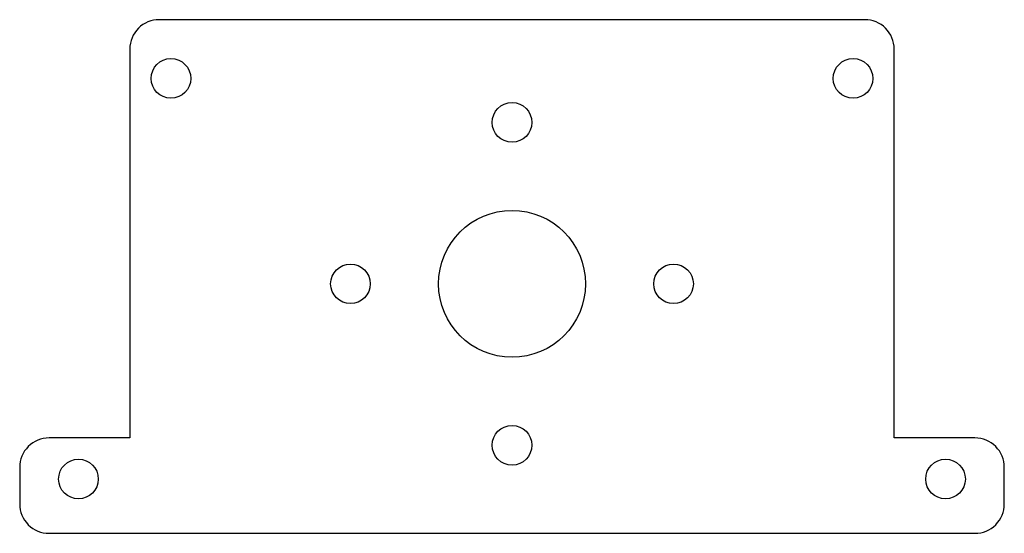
# Model space of a CAD drawing. Header units: millimetres. Extents: x -2 to 65, y 0 to 35.
import ezdxf

# ---------------------------------------------------------------- set-up
doc = ezdxf.new("R2010")
doc.units = ezdxf.units.MM

msp = doc.modelspace()

# ---------------------------------------------------------------- linework, layer by layer
msp.add_lwpolyline([(0, 0), (63.039, 0, 0.414214), (65.039, 2), (65.039, 4.5, 0.414214), (63.039, 6.5), (57.539, 6.5), (57.539, 33, 0.414214), (55.539, 35), (7.5, 35, 0.414214), (5.5, 33), (5.5, 6.5), (0, 6.5, 0.414214), (-2, 4.5), (-2, 2, 0.414214), (0, 0)], format="xyb", close=True)
for centre, radius in [((8.3, 31), 1.35), ((54.739, 31), 1.35), ((31.52, 28), 1.35), ((31.52, 17), 5), ((20.52, 17), 1.35), ((42.52, 17), 1.35), ((31.52, 6), 1.35), ((2, 3.7), 1.35), ((61.039, 3.7), 1.35)]:
    msp.add_circle(centre, radius)

doc.saveas('drawing.dxf')
